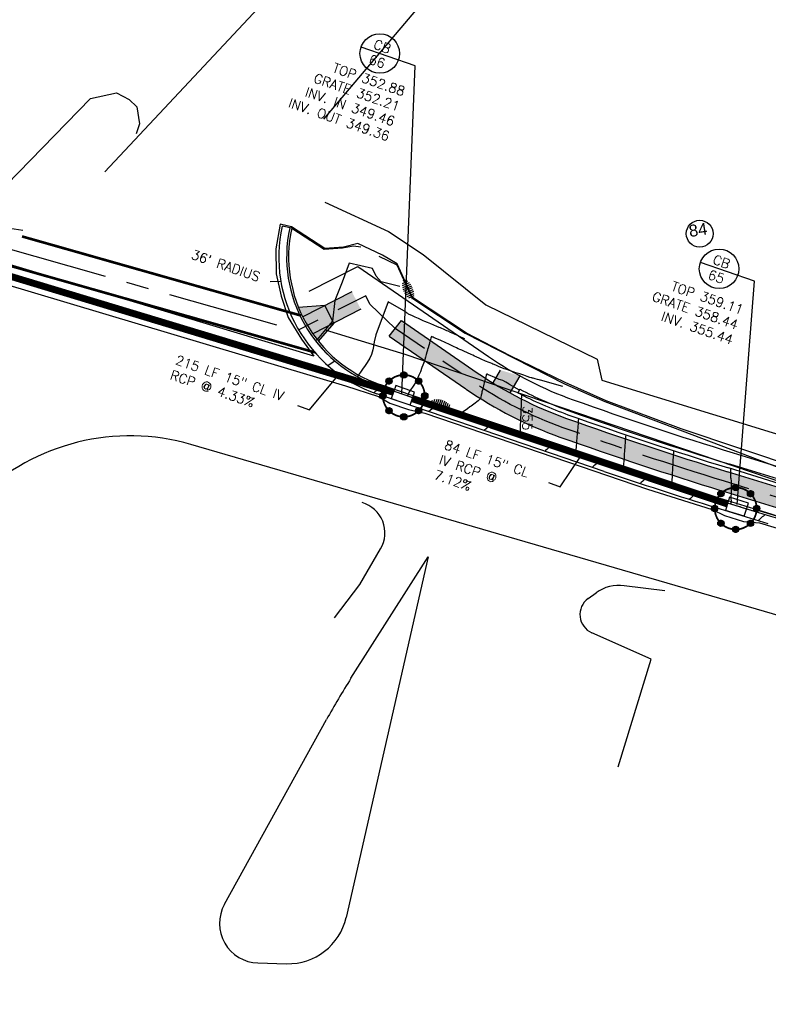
# Model space of a CAD drawing. Header units: feet. Extents: x 2087242 to 2092707, y 861919 to 865997.
# Tile 26 of 39: x 2091634 to 2091824, y 863438 to 863687. Entities that reach past the tile are written whole.
import ezdxf
from ezdxf.enums import TextEntityAlignment as Align

# ---------------------------------------------------------------- set-up
doc = ezdxf.new("R2010")
doc.units = ezdxf.units.FT
doc.header["$LTSCALE"] = 30
doc.header["$MEASUREMENT"] = 0
doc.linetypes.add('CENTER', pattern=[2, 1.25, -0.25, 0.25, -0.25])
doc.linetypes.add('HIDDEN', pattern=[0.375, 0.25, -0.125])
doc.layers.get('0').update_dxf_attribs({"color": 2})
for name, color, linetype in [('C-ANNO-LEGN', 2, 'Continuous'), ('C-ANNO-TEXT-STRM', 3, 'Continuous'), ('C-EROS-IP', 52, 'Continuous'), ('C-EROS-SF', 2, 'SILT_FENCE'), ('C-GRADE-ESMT', 171, 'TCE'), ('C-STRM-ESMT', 2, 'PDE'), ('C-STRM-PIPE', 1, 'HIDDEN'), ('C-STRM-STRC', 4, 'Continuous'), ('C-STRM-TEXT', 3, 'Continuous'), ('C-TOPO-MAJR-ORIG', 2, 'Continuous'), ('C-TOPO-MINR-ORIG', 1, 'Continuous'), ('C-TOPO-TXT', 2, 'Continuous'), ('GIS-DRIVEWAY', 252, 'Continuous'), ('GIS-PAINT', 252, 'Continuous'), ('LOD', 80, 'LOD'), ('P-BOC', 2, 'Continuous'), ('P-CL', 62, 'CENTER'), ('P-EOP', 2, 'Continuous'), ('P-FOC', 62, 'Continuous'), ('P-PSE', 7, 'PSE'), ('P-SW', 3, 'Continuous'), ('P-SW-H', 254, 'Continuous'), ('P-WALL', 2, 'Continuous'), ('ZLEGEND', 2, 'Continuous')]:
    doc.layers.add(name, color=color, linetype=linetype)
doc.styles.add('ARIAL', font='arial.ttf', dxfattribs={"height": 0.08})
doc.styles.add('L100', font='simplex', dxfattribs={"height": 2})
doc.styles.add('L80', font='simplex.shx', dxfattribs={"height": 2.4})
doc.styles.add('LINE', font='simplex.shx', dxfattribs={"height": 0.9})
doc.styles.get("Standard").update_dxf_attribs({"font": 'simplex.shx'})
doc.linetypes.add('LOD', pattern='A,1,-0.4,["LOD",Standard,S=0.12,R=0,X=-0.375,Y=-0.06],0', length=1.4)
doc.linetypes.add('PDE', pattern='A,0.5,-0.2,["PDE",LINE,S=0.1,R=0,X=-0.1,Y=-0.05],-0.25', length=0.95)
doc.linetypes.add('PSE', pattern='A,0.5,-0.2,["PSE",LINE,S=0.1,R=0,X=-0.1,Y=-0.05],-0.25', length=0.95)
doc.linetypes.add('SILT_FENCE', pattern='A,0.5,-0.2,["SF",LINE,S=0.1,R=0,X=-0.1,Y=-0.05],-0.2', length=0.9)
doc.linetypes.add('TCE', pattern='A,0.5,-0.2,["TCE",LINE,S=0.1,R=0,X=-0.1,Y=-0.05],-0.25', length=0.95)

# ---------------------------------------------------------------- blocks, each defined once
blk = doc.blocks.new('pbox')
for p, q in [((2.5, 2.5), (-2.5, 2.5)), ((-2.5, 2.5), (-2.5, -1)), ((2.5, -1), (2.5, 2.5)), ((2.5, -1), (-2.5, -1))]:
    blk.add_line(p, q)
blk = doc.blocks.new('Stormip')
for points, const_width in [([(-5.29983999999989, 5.684341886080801e-14, 1), (5.299840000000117, 5.684341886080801e-14, 1)], 0.4480000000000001), ([(-0.4478207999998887, 5.297086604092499, 1), (0.447820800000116, 5.297086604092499, 1)], 0.8956416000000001), ([(-4.193426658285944, 3.74560585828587, 1), (-3.297785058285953, 3.74560585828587, 1)], 0.8956416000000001), ([(3.297785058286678, 3.745605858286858, 1), (4.193426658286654, 3.745605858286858, 1)], 0.8956416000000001), ([(-5.744907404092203, -7.105427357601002e-14, 1), (-4.849265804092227, -7.105427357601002e-14, 1)], 0.8956416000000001), ([(4.849265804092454, -7.105427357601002e-14, 1), (5.74490740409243, -7.105427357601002e-14, 1)], 0.8956416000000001), ([(-4.19342665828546, -3.745605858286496, 1), (-3.29778505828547, -3.745605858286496, 1)], 0.8956416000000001), ([(-0.4478207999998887, -5.297086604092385, 1), (0.447820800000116, -5.297086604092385, 1)], 0.8956416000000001), ([(3.297785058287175, -3.745605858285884, 1), (4.193426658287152, -3.745605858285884, 1)], 0.8956416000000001)]:
    blk.add_lwpolyline(points, format="xyb", close=True, dxfattribs=dict(const_width=const_width))
for centre in [(1.13686837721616e-13, 5.297086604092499), (-3.745605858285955, 3.74560585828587), (3.74560585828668, 3.745605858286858), (-5.297086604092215, -7.105427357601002e-14), (5.297086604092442, -7.105427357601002e-14), (-3.745605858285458, -3.745605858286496), (1.13686837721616e-13, -5.297086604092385), (3.745605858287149, -3.745605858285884)]:
    blk.add_circle(centre, 0.7947780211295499)

msp = doc.modelspace()

# ---------------------------------------------------------------- hatches: boundary and pattern name
at = {"layer": 'P-SW-H'}
h = msp.add_hatch(color=256, dxfattribs=at)
h.dxf.hatch_style = 1
h.paths.add_polyline_path([(2091720.59320708, 863613.7987447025), (2091718.32864708, 863618.2565208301), (2091705.885438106, 863611.9353435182, 0.03677537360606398), (2091708.435896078, 863607.6228041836)])
h = msp.add_hatch(color=256, dxfattribs=at)
h.dxf.hatch_style = 1
h.paths.add_polyline_path([(2091711.520667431, 863614.7980523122), (2091704.844404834, 863614.2453517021, 0.01857900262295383), (2091705.885438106, 863611.9353435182)])
h.paths.add_polyline_path([(2091713.785227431, 863610.3402761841), (2091708.435896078, 863607.6228041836, 0.0170159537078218), (2091709.824833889, 863605.7636190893)])
at = {"layer": 'P-SW-H', "linetype": 'ByBlock'}
h = msp.add_hatch(color=256, dxfattribs=at)
h.dxf.hatch_style = 1
edge = h.paths.add_edge_path()
edge.add_arc((2092118.631768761, 864517.7189118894), 992.9999999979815, 252.88687076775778, 254.5396053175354, ccw=False)
edge.add_line((2091826.432248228, 863568.6833803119), (2091813.278986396, 863572.7331515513))
edge.add_arc((2092104.742858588, 864519.3793691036), 990.499999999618, 250.40858354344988, 252.8868707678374, ccw=False)
edge.add_arc((2091805.31063984, 863678.0771960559), 97.50000000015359, 235.4695409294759, 250.4085835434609, ccw=False)
edge.add_line((2091750.043323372, 863597.7542620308), (2091730.891798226, 863610.9317363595))
edge.add_line((2091730.891798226, 863610.9317363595), (2091727.736564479, 863607.0334885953))
edge.add_line((2091727.736564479, 863607.0334885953), (2091747.209102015, 863593.6351372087))
edge.add_arc((2091805.31063984, 863678.0771960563), 102.5000000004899, 235.4695409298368, 250.4085835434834)
edge.add_arc((2092104.742858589, 864519.3793691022), 995.4999999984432, 250.4085835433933, 252.8868707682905)
edge.add_line((2091811.807689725, 863567.9545234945), (2091824.960951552, 863563.9047522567))
edge.add_arc((2092118.631768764, 864517.7189118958), 998.0000000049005, 252.8868707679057, 254.5396053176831)
edge.add_line((2091852.592703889, 863555.8315921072), (2091876.555792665, 863549.2038742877))
edge.add_line((2091876.555792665, 863549.2038742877), (2091877.950408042, 863546.743064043))
edge.add_line((2091877.950408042, 863546.743064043), (2091892.519553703, 863542.713525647))
edge.add_line((2091892.519553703, 863542.713525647), (2091894.980198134, 863544.108047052))
edge.add_line((2091894.980198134, 863544.108047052), (2091925.291460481, 863535.7245496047))
edge.add_line((2091925.291460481, 863535.7245496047), (2091934.35653445, 863533.1743653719))
edge.add_line((2091934.35653445, 863533.1743653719), (2091935.710560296, 863537.9874860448))
edge.add_line((2091935.710560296, 863537.9874860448), (2091926.624321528, 863540.5436243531))
edge.add_line((2091926.624321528, 863540.5436243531), (2091897.042826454, 863548.7252825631))
edge.add_line((2091897.042826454, 863548.7252825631), (2091892.121537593, 863545.936239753))
edge.add_line((2091892.121537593, 863545.936239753), (2091879.947743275, 863549.3032712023))
edge.add_line((2091879.947743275, 863549.3032712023), (2091877.158512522, 863554.2248916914))
edge.add_line((2091877.158512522, 863554.2248916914), (2091853.925564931, 863560.6506668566))
edge = h.paths.add_edge_path()
edge.add_line((2092024.309087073, 863512.2161879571), (2091958.800154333, 863531.4397968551))
edge.add_line((2091958.800154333, 863531.4397968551), (2091957.444075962, 863526.6273435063))
edge.add_line((2091957.444075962, 863526.6273435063), (2092022.901173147, 863507.4185032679))
edge.add_line((2092022.901173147, 863507.4185032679), (2092052.743751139, 863498.660991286))
edge.add_line((2092052.743751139, 863498.660991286), (2092141.834707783, 863472.5166306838))
edge.add_line((2092141.834707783, 863472.5166306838), (2092164.863594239, 863465.7586438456))
edge.add_line((2092164.863594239, 863465.7586438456), (2092274.514992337, 863433.580678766))
edge.add_line((2092274.514992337, 863433.580678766), (2092289.866170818, 863429.0757687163))
edge.add_line((2092289.866170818, 863429.0757687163), (2092336.777877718, 863415.3092021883))
edge.add_arc((2092055.899049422, 862458.1711067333), 997.4999999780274, 70.77044938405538, 73.64530698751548, ccw=False)
edge.add_line((2092384.429335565, 863400.0172199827), (2092491.535940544, 863362.6568029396))
edge.add_line((2092491.535940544, 863362.6568029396), (2092498.283575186, 863359.8504425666))
edge.add_line((2092498.283575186, 863359.8504425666), (2092519.475017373, 863351.036861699))
edge.add_line((2092519.475017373, 863351.036861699), (2092532.284865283, 863345.709209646))
edge.add_line((2092532.284865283, 863345.709209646), (2092580.359350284, 863325.174984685))
edge.add_line((2092580.359350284, 863325.174984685), (2092607.085689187, 863313.7592689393))
edge.add_line((2092607.085689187, 863313.7592689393), (2092622.078252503, 863307.3554422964))
edge.add_line((2092622.078252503, 863307.3554422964), (2092624.661728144, 863304.9311775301))
edge.add_arc((2092625.78578121, 863319.889001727), 15.00000000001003, 265.7024049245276, 317.1251580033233)
edge.add_line((2092636.778407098, 863309.6830144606), (2092624.042261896, 863311.9535579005))
edge.add_line((2092624.042261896, 863311.9535579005), (2092609.049698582, 863318.3573845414))
edge.add_line((2092609.049698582, 863318.3573845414), (2092582.772165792, 863329.5814001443))
edge.add_line((2092582.772165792, 863329.5814001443), (2092534.226950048, 863350.3166899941))
edge.add_line((2092534.226950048, 863350.3166899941), (2092521.395089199, 863355.6534972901))
edge.add_line((2092521.395089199, 863355.6534972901), (2092499.898637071, 863364.5939326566))
edge.add_line((2092499.898637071, 863364.5939326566), (2092493.320888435, 863367.3296369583))
edge.add_line((2092493.320888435, 863367.3296369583), (2092386.076103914, 863404.7382531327))
edge.add_arc((2092055.899049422, 862458.1711067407), 1002.499999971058, 70.77044938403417, 73.6453069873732)
edge.add_line((2092338.185791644, 863420.1068868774), (2092291.274084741, 863433.8734534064))
edge.add_line((2092291.274084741, 863433.8734534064), (2092275.922906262, 863438.3783634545))
edge.add_line((2092275.922906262, 863438.3783634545), (2092166.271508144, 863470.5563285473))
edge.add_line((2092166.271508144, 863470.5563285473), (2092143.242621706, 863477.3143153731))
edge.add_line((2092143.242621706, 863477.3143153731), (2092054.151665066, 863503.4586759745))
edge.add_line((2092054.151665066, 863503.4586759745), (2092024.309087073, 863512.2161879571))
h = msp.add_hatch(color=256, dxfattribs=at)
h.dxf.hatch_style = 1
h.paths.add_polyline_path([(2091760.770803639, 863596.9849774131), (2091755.825991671, 863598.4343324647), (2091753.939035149, 863595.2085757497, 0.01282262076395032), (2091758.254860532, 863592.6839666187)])

# ---------------------------------------------------------------- linework, layer by layer
at = {"layer": 'C-ANNO-LEGN'}
msp.add_circle((2091806.283184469, 863632.9189091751), 3.386387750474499, dxfattribs=at)
at = {"layer": 'C-ANNO-TEXT-STRM'}
for p, q in [((2091734.341099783, 863675.3551320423), (2091720.656595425, 863680.097991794)), ((2091730.960386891, 863592.4274434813), (2091734.341099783, 863675.3551320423)), ((2091820.146468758, 863620.927705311), (2091806.461964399, 863625.6705650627)), ((2091815.75643611, 863564.4701195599), (2091820.146468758, 863620.927705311))]:
    msp.add_line(p, q, dxfattribs=at)
for centre in [(2091725.380894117, 863678.4606152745), (2091811.186263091, 863624.0331885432)]:
    msp.add_circle(centre, 4.999999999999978, dxfattribs=at)
at = {"layer": 'C-EROS-SF'}
msp.add_line((2091737.141950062, 863590.8440070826), (2091810.868567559, 863566.2205198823), dxfattribs=at)
at = {"layer": 'C-EROS-SF', "ltscale": 0.5, "flags": 128}
msp.add_lwpolyline([(2091703.102359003, 863634.3028238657), (2091711.34132263, 863629.0257216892), (2091715.985139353, 863629.3255247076), (2091718.746246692, 863629.8740191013), (2091720.603681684, 863629.5683322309)], dxfattribs=at)
at = {"layer": 'C-EROS-SF', "ltscale": 0.75, "flags": 128}
msp.add_lwpolyline([(2091725.138911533, 863627.2133821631), (2091729.667474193, 863625.00708919), (2091733.456949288, 863616.6815694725), (2091746.970064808, 863607.7725283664), (2091772.080952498, 863594.969860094), (2091782.274251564, 863590.4594170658), (2091831.190291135, 863571.9523799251), (2091919.544012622, 863545.549643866), (2091924.612903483, 863544.0468520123), (2091936.444399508, 863540.6737681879)], dxfattribs=at)
at = {"layer": 'C-EROS-SF', "flags": 128}
msp.add_lwpolyline([(2091820.680380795, 863563.1300507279), (2091836.566473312, 863558.3237018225), (2091853.653943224, 863553.4629871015), (2091880.091305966, 863546.1509338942), (2091930.97841287, 863532.078409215, 0.3532764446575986), (2091933.860959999, 863533.314041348)], format="xyb", dxfattribs=at)
at = {"layer": 'C-GRADE-ESMT', "ltscale": 0.75, "flags": 128}
msp.add_lwpolyline([(2091711.484909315, 863640.9072659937), (2091727.557422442, 863633.4404742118), (2091736.321537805, 863627.6932293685), (2091752.174536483, 863614.8940609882), (2091780.322557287, 863601.2378921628), (2091781.56176667, 863595.9016792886), (2091852.580389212, 863574.0601053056), (2091922.626076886, 863554.098835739), (2091925.250593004, 863563.5147348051), (2091967.567732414, 863551.7195770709), (2091965.016336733, 863542.8456481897)], dxfattribs=at)
at = {"layer": 'C-STRM-ESMT', "ltscale": 0.75, "flags": 128}
msp.add_lwpolyline([(2091711.556406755, 863608.5972297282), (2091731.684762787, 863602.4447727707), (2091828.248120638, 863569.7039960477), (2091827.142323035, 863566.4426339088)], dxfattribs=at)
at = {"layer": 'C-STRM-PIPE', "color": 1, "linetype": 'Continuous'}
for p, q in [((2091729.10320555, 863593.5614722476), (2091523.87845308, 863655.5472915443)), ((2091728.623802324, 863592.1393431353), (2091523.174168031, 863654.1930854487)), ((2091813.523733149, 863565.3337379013), (2091733.838153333, 863591.9474212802)), ((2091813.082220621, 863563.8997482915), (2091733.354272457, 863590.5275820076))]:
    msp.add_line(p, q, dxfattribs=at)
at = {"layer": 'C-STRM-PIPE', "const_width": 1.499999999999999, "flags": 128}
for points in [[(2091728.863503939, 863592.8504076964), (2091523.526310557, 863654.8701884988)], [(2091813.302976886, 863564.6167430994), (2091733.596212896, 863591.2375016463)]]:
    msp.add_lwpolyline(points, dxfattribs=at)
at = {"layer": 'C-STRM-TEXT', "flags": 128}
for points in [[(2091697.679635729, 863620.8678370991), (2091700.35433154, 863620.9303850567)], [(2091704.602551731, 863589.5241348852), (2091707.582093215, 863588.414156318), (2091714.669476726, 863596.9379885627)], [(2091768.035131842, 863570.0489481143), (2091771.014673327, 863568.9389695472), (2091776.197517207, 863576.6463220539)]]:
    msp.add_lwpolyline(points, dxfattribs=at)
at = {"layer": 'C-TOPO-MAJR-ORIG', "color": 2, "linetype": 'Continuous', "lineweight": -3, "elevation": 355}
msp.add_lwpolyline([(2091761.227445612, 863592.2347707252), (2091761.156408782, 863590.5112238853), (2091761.150208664, 863590.3607921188), (2091761.136296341, 863590.0232412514), (2091761.110737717, 863589.4031193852), (2091761.070954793, 863588.4378772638), (2091761.026912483, 863587.3692908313), (2091760.983374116, 863586.3129314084), (2091760.945103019, 863585.3843703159), (2091760.91686252, 863584.6991788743), (2091760.903415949, 863584.3729284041), (2091760.889846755, 863584.0074210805), (2091760.870572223, 863583.4792989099), (2091760.850970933, 863582.9916243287), (2091760.836421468, 863582.7474597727), (2091760.763583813, 863582.5213829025), (2091760.700197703, 863582.3477418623), (2091760.675130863, 863582.274188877), (2091760.804899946, 863582.2283867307), (2091761.064754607, 863582.138566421), (2091761.263521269, 863582.0699505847), (2091761.463353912, 863582.0005314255), (2091761.748622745, 863581.901456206), (2091761.961478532, 863581.8276801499), (2091762.240452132, 863581.7318390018), (2091762.636578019, 863581.5959594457), (2091762.860762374, 863581.5190831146), (2091762.996977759, 863581.4723396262), (2091763.133193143, 863581.4255961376), (2091763.320832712, 863581.3612059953), (2091763.699845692, 863581.2311444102), (2091764.088533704, 863581.097762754), (2091764.305198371, 863581.0234123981), (2091764.462397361, 863580.9695202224), (2091764.674225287, 863580.8968816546), (2091764.831376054, 863580.8428499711), (2091765.070091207, 863580.7598250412), (2091765.569597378, 863580.585920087), (2091766.173013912, 863580.3757909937), (2091766.723460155, 863580.1840936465), (2091767.064055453, 863580.0654839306), (2091767.459152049, 863579.9397013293), (2091768.031832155, 863579.7599421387), (2091768.55084227, 863579.5831620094), (2091768.784928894, 863579.4663165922), (2091768.697323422, 863579.3376323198), (2091768.475969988, 863579.133605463), (2091768.226684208, 863578.9235964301), (2091768.055281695, 863578.7769656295), (2091767.874030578, 863578.6057244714), (2091767.595759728, 863578.3428216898), (2091767.327125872, 863578.0890236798), (2091767.174785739, 863577.9450968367)], dxfattribs=at)
at = {"layer": 'C-TOPO-MINR-ORIG', "flags": 128}
for points, elevation in [([(2091730.424363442, 863619.6020153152), (2091725.72493265, 863620.7636217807), (2091724.494047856, 863622.2175936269), (2091723.5813386, 863624.0894664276), (2091717.673576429, 863625.433314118), (2091715.850582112, 863620.642556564), (2091714.026634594, 863616.038067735), (2091713.419003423, 863610.8442864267), (2091712.5008689, 863609.6915035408), (2091709.588825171, 863606.1322394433), (2091709.161976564, 863605.795628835), (2091709.442188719, 863605.4415561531), (2091710.550231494, 863604.1282457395), (2091711.679576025, 863602.9150199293), (2091712.831551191, 863601.7890922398), (2091714.022813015, 863600.7180087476), (2091712.331190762, 863599.5653040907)], 351), ([(2091732.046824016, 863613.0440761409), (2091727.508876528, 863615.6533289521), (2091724.387908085, 863607.3860914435), (2091723.99235905, 863605.5847145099)], 352), ([(2091758.075675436, 863594.8471240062), (2091760.665239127, 863593.4177032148)], 354), ([(2091814.194676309, 863571.1532333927), (2091814.149046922, 863573.5115931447)], 359)]:
    msp.add_lwpolyline(points, dxfattribs=dict(at, elevation=elevation))
at = {"layer": 'C-TOPO-MINR-ORIG', "color": 1, "linetype": 'Continuous', "lineweight": -3}
for points, elevation in [([(2091732.046824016, 863613.0440761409), (2091732.058290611, 863613.0365065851), (2091732.101440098, 863613.0080218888), (2091732.200487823, 863612.9426365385), (2091732.351213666, 863612.8431364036), (2091732.472310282, 863612.763195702), (2091732.601485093, 863612.6760298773), (2091732.732183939, 863612.5916427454), (2091732.966980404, 863612.4845321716), (2091733.532357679, 863612.230167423), (2091734.287583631, 863611.8918202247), (2091735.09192613, 863611.532762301), (2091735.804653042, 863611.2162653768), (2091736.285032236, 863611.0056011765), (2091736.710012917, 863610.8263716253), (2091737.37213904, 863610.5509988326), (2091738.168087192, 863610.2215521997), (2091738.994533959, 863609.8801011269), (2091739.748155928, 863609.5687150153), (2091740.325629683, 863609.3294632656), (2091740.623631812, 863609.2044152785), (2091740.957483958, 863609.054657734), (2091741.431763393, 863608.8380564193), (2091741.905636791, 863608.6205227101), (2091742.238270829, 863608.4679679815), (2091742.559064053, 863608.3216521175), (2091743.193828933, 863608.0321317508), (2091744.019834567, 863607.6553852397), (2091744.914350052, 863607.2473909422), (2091745.754644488, 863606.8641272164), (2091746.41798697, 863606.5615724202), (2091746.781646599, 863606.3957049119)], 352), ([(2091723.99235905, 863605.5847145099), (2091723.765739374, 863604.384603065), (2091723.618417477, 863603.5920648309), (2091723.315175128, 863602.3837393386), (2091722.908941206, 863601.4416272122), (2091722.234050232, 863600.3978955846), (2091721.662341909, 863599.60700016), (2091721.033118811, 863598.6641057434), (2091720.508989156, 863597.930708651), (2091719.994134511, 863597.2134789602), (2091719.737557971, 863596.7839705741), (2091720.785705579, 863596.2296486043), (2091721.695839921, 863595.7847189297), (2091722.630121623, 863595.3616081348), (2091723.566021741, 863594.9705788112), (2091724.28986903, 863594.6788846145), (2091725.530795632, 863594.2449833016), (2091723.91516314, 863592.7024283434)], 352), ([(2091771.66181982, 863594.324950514), (2091766.046952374, 863595.8554212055), (2091765.944035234, 863595.8834669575), (2091765.702930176, 863595.949164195), (2091765.275329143, 863596.0656819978), (2091764.689766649, 863596.225270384), (2091764.202378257, 863596.3581676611), (2091763.979137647, 863596.4191796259), (2091763.811073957, 863596.4665755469), (2091763.643347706, 863596.5150964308), (2091763.367270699, 863596.6050695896), (2091762.692537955, 863596.8257867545), (2091761.773170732, 863597.1268113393), (2091760.763190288, 863597.4577067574), (2091759.816617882, 863597.7680364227), (2091759.087474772, 863598.0073637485), (2091758.729782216, 863598.1252521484), (2091758.403031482, 863598.2348121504), (2091757.937749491, 863598.3917889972), (2091757.473100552, 863598.5505008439), (2091757.148248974, 863598.665265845), (2091756.839658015, 863598.7864684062), (2091756.275558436, 863599.0126130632), (2091755.581330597, 863599.2926338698), (2091754.882354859, 863599.575464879), (2091754.304011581, 863599.8100401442), (2091753.971681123, 863599.9452937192), (2091753.67910627, 863600.0654505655), (2091753.25990458, 863600.2383210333), (2091752.798750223, 863600.4293597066), (2091752.380317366, 863600.6040211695), (2091752.089280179, 863600.7277600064), (2091751.785317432, 863600.8638041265), (2091751.335871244, 863601.0684750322), (2091750.837260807, 863601.2968676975), (2091750.38580531, 863601.5040770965), (2091750.077823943, 863601.6451982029), (2091749.780604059, 863601.7807621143), (2091749.354501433, 863601.9751102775), (2091748.885437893, 863602.1890531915), (2091748.459335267, 863602.3834013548), (2091748.162115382, 863602.5189652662), (2091747.863886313, 863602.6549894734), (2091747.369781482, 863602.8803538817), (2091746.770329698, 863603.1537677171), (2091746.156059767, 863603.4339402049), (2091745.617500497, 863603.6795805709), (2091745.245180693, 863603.8493980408), (2091744.825196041, 863604.0409640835), (2091744.04018793, 863604.3990315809), (2091743.019771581, 863604.8644750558), (2091741.893562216, 863605.3781690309), (2091740.791175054, 863605.8809880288), (2091739.842225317, 863606.3138065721), (2091739.176328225, 863606.6174991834), (2091738.923098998, 863606.7329403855), (2091738.857591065, 863606.7601537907), (2091738.792069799, 863606.7873376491), (2091738.636225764, 863606.8700627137), (2091738.458543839, 863606.9362283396), (2091738.400216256, 863606.7897157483), (2091738.307565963, 863606.477041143), (2091738.216396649, 863606.1483743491), (2091738.162512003, 863605.953885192), (2091738.110037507, 863605.7804864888), (2091738.039395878, 863605.5468025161), (2091737.98752891, 863605.3732265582), (2091737.918483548, 863605.1299211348), (2091737.779817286, 863604.6387547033), (2091737.619936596, 863604.0717484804), (2091737.48724795, 863603.6009236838), (2091737.430157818, 863603.3983015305), (2091737.404281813, 863603.3066154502), (2091737.378405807, 863603.2149293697), (2091737.307561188, 863602.9639066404), (2091737.143041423, 863602.3809661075), (2091736.947401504, 863601.687757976), (2091736.78319642, 863601.1059324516), (2091736.712981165, 863600.8571397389), (2091736.690561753, 863600.7777013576), (2091736.668142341, 863600.6982629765), (2091736.595882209, 863600.4989657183), (2091736.47246909, 863600.1184188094), (2091736.304915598, 863599.7064292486), (2091736.053455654, 863599.1120451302), (2091735.644546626, 863598.018481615), (2091735.260477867, 863597.1136065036), (2091734.807620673, 863596.1127443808), (2091734.382278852, 863595.31754636), (2091733.956937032, 863594.5908769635), (2091733.63917268, 863594.080119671), (2091733.180965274, 863593.4141559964), (2091732.833965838, 863592.9425132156), (2091732.53436182, 863592.3917382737), (2091732.368401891, 863591.925379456), (2091739.672078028, 863589.4309676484), (2091737.826477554, 863587.9351516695)], 353), ([(2091758.075675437, 863594.8471240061), (2091757.258126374, 863595.3804351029), (2091756.522644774, 863595.7808596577), (2091755.87012065, 863596.004315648), (2091755.592541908, 863596.1001585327), (2091755.428570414, 863596.164740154), (2091755.208437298, 863596.2539859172), (2091755.045267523, 863596.3206878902), (2091754.739435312, 863596.4531379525), (2091754.09190175, 863596.7333928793), (2091753.333047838, 863597.0572591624), (2091752.800630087, 863597.2777343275), (2091752.522279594, 863597.3855545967), (2091752.421959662, 863597.4175334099), (2091752.402902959, 863597.4190517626), (2091752.389717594, 863597.4071856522), (2091752.362359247, 863597.3539647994), (2091752.321104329, 863597.2228467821), (2091752.271996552, 863597.0151050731), (2091752.233601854, 863596.8371335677), (2091752.203013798, 863596.7076780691), (2091752.163367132, 863596.5328190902), (2091752.132858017, 863596.4033407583), (2091752.07767553, 863596.2117024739), (2091751.971479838, 863595.8483953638), (2091751.858579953, 863595.4586461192), (2091751.783284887, 863595.1876814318), (2091751.71852245, 863594.9091055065), (2091751.627260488, 863594.496329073), (2091751.538868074, 863594.0942886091), (2091751.48271428, 863593.8479205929), (2091751.408718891, 863593.5798525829), (2091751.305979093, 863593.2193805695), (2091751.232385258, 863592.9512240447), (2091751.163166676, 863592.6412609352), (2091751.047249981, 863592.1048262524), (2091750.93286461, 863591.571144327), (2091750.86824, 863591.2694394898), (2091750.641380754, 863590.9993825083), (2091750.279094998, 863590.6777047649), (2091749.926936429, 863590.3861451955), (2091749.504460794, 863590.064467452), (2091749.132238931, 863589.7829994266), (2091748.790016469, 863589.541741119), (2091748.498238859, 863589.3205876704), (2091748.183913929, 863589.109838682), (2091747.551633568, 863588.6410903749), (2091746.175875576, 863587.7427137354), (2091745.942318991, 863587.1141036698), (2091753.53696086, 863584.705818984), (2091751.771039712, 863583.1947857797)], 354), ([(2091775.615211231, 863586.2206249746), (2091775.567667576, 863585.632753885), (2091775.562111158, 863585.5640495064), (2091775.550318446, 863585.4182341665), (2091775.537649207, 863585.2615806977), (2091775.510659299, 863584.9274118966), (2091775.442964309, 863584.089298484), (2091775.34819748, 863582.9161926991), (2091775.239992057, 863581.5770467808), (2091775.131981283, 863580.2408129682), (2091775.037798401, 863579.0764435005), (2091774.971076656, 863578.2528906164), (2091774.94544929, 863577.9391065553), (2091774.927178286, 863577.884484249), (2091774.908264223, 863577.8299953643), (2091774.837387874, 863577.6617390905), (2091774.784158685, 863577.4658356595), (2091774.965345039, 863577.3901902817), (2091775.412351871, 863577.2310361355), (2091776.012215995, 863577.0246897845), (2091776.651974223, 863576.8074677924), (2091777.218663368, 863576.6156867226), (2091777.599320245, 863576.4856631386), (2091778.004462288, 863576.3546430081), (2091778.632618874, 863576.1580233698), (2091779.352844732, 863575.929347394), (2091780.034194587, 863575.7021582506), (2091780.463288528, 863575.5440184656), (2091780.673452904, 863575.4504575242), (2091780.744679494, 863575.4040344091), (2091780.756485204, 863575.3864131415), (2091780.752328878, 863575.3570562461), (2091780.69443585, 863575.2667160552), (2091780.511006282, 863575.0716497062), (2091780.162742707, 863574.7550177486), (2091779.724932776, 863574.3854139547), (2091779.497173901, 863574.1966498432), (2091779.385448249, 863574.0910944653), (2091779.237298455, 863573.9511265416), (2091779.146342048, 863573.865193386)], 356), ([(2091787.576434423, 863582.087680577), (2091787.536262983, 863581.5446253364), (2091787.528282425, 863581.4364622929), (2091787.510296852, 863581.1923892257), (2091787.477705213, 863580.7500808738), (2091787.42873383, 863580.0862184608), (2091787.377884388, 863579.3986842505), (2091787.332944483, 863578.7942310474), (2091787.301701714, 863578.3796116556), (2091787.268406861, 863577.9519877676), (2091787.21253929, 863577.2406972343), (2091787.144071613, 863576.3725220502), (2091787.072976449, 863575.4742442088), (2091787.00922641, 863574.6726457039), (2091786.962794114, 863574.0945085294), (2091786.943652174, 863573.8666146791), (2091786.909682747, 863573.7634286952), (2091786.873475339, 863573.6606965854), (2091786.820867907, 863573.5278794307), (2091786.784354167, 863573.3926729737), (2091786.975104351, 863573.3175708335), (2091787.400465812, 863573.172315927), (2091787.870266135, 863573.0159937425), (2091788.194332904, 863572.9076897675), (2091788.541096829, 863572.7883727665), (2091789.068447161, 863572.6069121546), (2091789.570399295, 863572.4342443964), (2091789.840968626, 863572.3413059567), (2091790.034439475, 863572.2756428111), (2091790.295227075, 863572.1873809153), (2091790.488759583, 863572.1218984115), (2091790.672475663, 863572.0596202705), (2091790.978206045, 863571.955980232), (2091791.296681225, 863571.8480946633), (2091791.518631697, 863571.7730799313), (2091791.800771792, 863571.694899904), (2091792.245118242, 863571.5735447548), (2091792.660355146, 863571.4401703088), (2091792.855166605, 863571.3259323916), (2091792.711445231, 863571.1316146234), (2091792.344214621, 863570.77692684), (2091791.899359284, 863570.3779848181), (2091791.522763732, 863570.0509043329), (2091791.360312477, 863569.9118011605), (2091791.296458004, 863569.8509757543), (2091791.236830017, 863569.794148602)], 357), ([(2091799.669690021, 863578.0820665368), (2091799.636925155, 863577.5214477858), (2091799.628635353, 863577.3798687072), (2091799.609920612, 863577.060564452), (2091799.57571596, 863576.4771066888), (2091799.523386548, 863575.584081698), (2091799.467283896, 863574.6255381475), (2091799.414762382, 863573.7261618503), (2091799.373176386, 863573.0106386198), (2091799.349880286, 863572.6036542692), (2091799.324791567, 863572.1287593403), (2091799.288448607, 863571.4227220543), (2091799.250097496, 863570.6766711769), (2091799.21898432, 863570.081735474), (2091799.204355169, 863569.8290437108), (2091799.168896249, 863569.7149804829), (2091799.13055254, 863569.6014446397), (2091799.082980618, 863569.474962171), (2091799.051202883, 863569.3530781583), (2091799.230009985, 863569.286880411), (2091799.657794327, 863569.1451465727), (2091800.192667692, 863568.9718871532), (2091800.692741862, 863568.8111126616), (2091801.01612862, 863568.7068336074), (2091801.299317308, 863568.6146149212), (2091801.710916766, 863568.4809086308), (2091802.157218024, 863568.336055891), (2091802.544512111, 863568.2103978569), (2091802.779090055, 863568.1342756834), (2091803.038422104, 863568.0500100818), (2091803.41121795, 863567.9288666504), (2091803.765865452, 863567.8136734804), (2091803.970752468, 863567.7472586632), (2091804.164036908, 863567.6853608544), (2091804.424569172, 863567.6021733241), (2091804.617911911, 863567.5404564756), (2091804.850375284, 863567.4742054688), (2091805.163393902, 863567.3822128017), (2091805.325217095, 863567.314434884), (2091805.258941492, 863567.2300451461), (2091805.115607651, 863567.1039135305), (2091805.005380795, 863567.0095412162), (2091804.792657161, 863566.8088554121), (2091804.371451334, 863566.4117472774), (2091803.939069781, 863566.004158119), (2091803.69281897, 863565.7720292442)], 358), ([(2091814.194676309, 863571.1532333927), (2091814.201136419, 863570.2594555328), (2091814.210066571, 863569.3285310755), (2091814.210066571, 863568.3795304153), (2091814.210066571, 863567.2045772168), (2091814.196386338, 863566.4691468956), (2091814.196386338, 863565.8872739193), (2091814.203036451, 863565.3853881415), (2091814.2018126, 863565.1247437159), (2091814.062238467, 863564.6445546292), (2091815.997532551, 863564.0325060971), (2091816.257137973, 863563.9600130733), (2091816.40368429, 863563.9227279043), (2091816.489073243, 863563.896146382), (2091816.574456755, 863563.869547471), (2091816.781640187, 863563.8043902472), (2091817.270488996, 863563.6506300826), (2091817.871260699, 863563.4616610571), (2091818.414212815, 863563.2908772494), (2091818.729602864, 863563.1916727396), (2091819.018590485, 863563.1007752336), (2091819.432367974, 863562.9706266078), (2091819.835012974, 863562.8439795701), (2091820.090603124, 863562.7635868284), (2091820.302306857, 863562.6969980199), (2091820.603948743, 863562.6021202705), (2091820.905590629, 863562.507242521), (2091821.117294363, 863562.4406537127), (2091821.446593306, 863562.3502734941), (2091821.99498935, 863562.1997767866), (2091822.513497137, 863562.0410854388), (2091822.753131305, 863561.9261212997), (2091822.650611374, 863561.7787344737), (2091822.391987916, 863561.5430089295), (2091822.102272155, 863561.3012173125), (2091821.906475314, 863561.1356322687), (2091821.730528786, 863560.9713579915), (2091821.47740514, 863560.735026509), (2091821.237677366, 863560.5112022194), (2091821.101918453, 863560.3844495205)], 359)]:
    msp.add_lwpolyline(points, dxfattribs=dict(at, elevation=elevation))
at = {"layer": 'GIS-DRIVEWAY'}
for p, q in [((2091737.598406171, 863551.2249799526), (2091716.856479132, 863460.0284404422)), ((2091718.104164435, 863520.5196904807), (2091737.598406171, 863551.2249799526)), ((2091720.366267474, 863544.2545268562), (2091725.599057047, 863553.2183225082)), ((2091713.965491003, 863535.8070547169), (2091720.366267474, 863544.2545268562)), ((2091797.509830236, 863542.6128819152), (2091787.220906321, 863543.9333946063)), ((2091778.067118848, 863540.6571015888), (2091780.089598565, 863542.1190773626)), ((2091794.024989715, 863525.3752306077), (2091778.97381106, 863532.0322335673)), ((2091785.629079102, 863498.1723182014), (2091794.024989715, 863525.3752306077)), ((2091686.102708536, 863463.3904305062), (2091711.913453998, 863510.0817973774)), ((2091694.584552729, 863448.5561198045), (2091701.825072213, 863448.3605789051))]:
    msp.add_line(p, q, dxfattribs=at)
at = {"layer": 'GIS-DRIVEWAY', "flags": 128}
msp.add_lwpolyline([(2091635.121270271, 863633.720974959), (2091629.605304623, 863634.5912539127), (2091626.99244801, 863638.9427282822), (2091627.863400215, 863642.133777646), (2091652.249866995, 863667.0819600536), (2091658.76349007, 863668.5556154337), (2091662.016890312, 863666.8808876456), (2091663.9886185, 863665.0091471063), (2091664.580234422, 863660.6745481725), (2091663.794348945, 863658.1953951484)], dxfattribs=at)
at = {"layer": 'GIS-DRIVEWAY'}
for centre, radius, start, end in [((2091718.690137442, 863557.2515383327), 8, 329.7249250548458, 73.75157804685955), ((2091785.947916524, 863534.0147506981), 10, 82.68646158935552, 125.8617743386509), ((2091780.996277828, 863536.6049382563), 5, 125.8617743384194, 246.1406180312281), ((2091886.949663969, 863413.3226882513), 200, 147.5892628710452, 151.0664100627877), ((2091694.854519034, 863458.5524750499), 10, 151.0664100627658, 268.4530190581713), ((2091702.230021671, 863463.3551117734), 15, 268.4530190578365, 347.186509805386)]:
    msp.add_arc(centre, radius, start, end, dxfattribs=at)
at = {"layer": 'GIS-PAINT'}
for p, q in [((2091752.646930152, 863711.008680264), (2091711.158352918, 863661.8617487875)), ((2091706.650548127, 863702.776738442), (2091655.820158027, 863648.5882656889)), ((2091862.068624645, 863525.8808469), (2091677.637613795, 863579.6320731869))]:
    msp.add_line(p, q, dxfattribs=at)
msp.add_arc((2091662.248472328, 863526.8289073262), 55, 73.75157804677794, 134.1614112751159, dxfattribs=at)
at = {"layer": 'LOD', "linetype": 'LOD', "flags": 128}
msp.add_lwpolyline([(2091611.802697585, 863625.7853380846), (2091716.72873061, 863594.4850866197), (2091725.087501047, 863591.780514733), (2091727.928739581, 863590.1067095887), (2091732.623868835, 863588.4700577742), (2091736.738205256, 863587.5602775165), (2091765.966023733, 863577.5927059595), (2091793.051878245, 863568.3205685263), (2091809.465083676, 863563.2200831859), (2091812.596718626, 863561.6558327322), (2091817.352250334, 863560.1487412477), (2091821.413153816, 863559.8010241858), (2091849.321410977, 863551.4348564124), (2091875.861320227, 863543.9775162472), (2091902.531327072, 863536.4563485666), (2091923.230783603, 863530.7509308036), (2091952.484156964, 863522.4447799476), (2091985.733385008, 863512.6734541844), (2092005.789323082, 863507.0290059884), (2092008.88146412, 863505.0255841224), (2092013.578916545, 863503.6518635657), (2092019.194021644, 863503.1364801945), (2092053.714024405, 863492.7878488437), (2092106.73344045, 863477.2053612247), (2092127.885915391, 863471.1846164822), (2092132.892349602, 863469.0621134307), (2092137.898783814, 863467.6474289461), (2092143.209553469, 863466.8891199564), (2092171.624261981, 863458.2276308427), (2092199.016775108, 863450.2015589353), (2092224.044299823, 863442.8213833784), (2092244.957488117, 863436.5100805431), (2092272.419696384, 863428.1248597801), (2092291.871609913, 863422.1536528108), (2092321.120336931, 863412.3737532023), (2092351.207728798, 863402.5929009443), (2092381.843389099, 863392.1690102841), (2092405.669834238, 863383.7828368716), (2092433.122749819, 863374.6154908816), (2092467.006203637, 863363.2599090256), (2092485.280269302, 863357.0314866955), (2092502.209218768, 863351.2984420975), (2092514.958783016, 863346.7685937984), (2092530.561201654, 863340.6125728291), (2092550.347651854, 863331.8815403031), (2092563.029844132, 863326.4752544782), (2092575.168414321, 863321.8215617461), (2092586.433472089, 863316.9792444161), (2092603.645848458, 863309.5380992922), (2092618.39798639, 863303.4306634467), (2092622.823627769, 863301.8159225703), (2092627.602391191, 863301.8159225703), (2092632.028032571, 863302.5875686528), (2092635.398954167, 863304.3433016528), (2092638.911589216, 863307.36129522), (2092641.302132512, 863310.2392493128), (2092643.829742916, 863315.0834719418), (2092645.867164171, 863320.0677340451), (2092642.003730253, 863321.5424354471), (2092639.826918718, 863316.76870888), (2092638.351704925, 863313.1876994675), (2092636.52336909, 863311.0118480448), (2092630.060306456, 863311.6434546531), (2092624.440555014, 863312.8371244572), (2092610.248301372, 863319.084599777), (2092611.934923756, 863330.3868332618), (2092588.891387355, 863340.215317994), (2092582.920837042, 863335.652126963), (2092546.625931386, 863351.3203530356), (2092536.696697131, 863357.344908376), (2092532.528927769, 863361.1545536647), (2092531.852884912, 863375.1099159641), (2092502.376487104, 863384.8488516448), (2092498.561839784, 863382.9883272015), (2092495.708985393, 863379.0386424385), (2092487.654630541, 863382.3949042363), (2092487.135691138, 863394.0752548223), (2092454.26477898, 863405.2720664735), (2092450.009555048, 863399.0344142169), (2092442.826636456, 863392.4100306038), (2092429.960913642, 863398.4079117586), (2092395.531514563, 863409.3891023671), (2092300.548654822, 863440.2539930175), (2092297.451867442, 863442.9123614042), (2092297.931557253, 863446.6533627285), (2092277.49859688, 863452.7909735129), (2092275.058819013, 863444.4513666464), (2092241.505255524, 863452.3288252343), (2092184.328007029, 863469.8350429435), (2092168.49030386, 863475.1038164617), (2092168.996755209, 863482.9279266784), (2092148.106798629, 863488.7762418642), (2092145.075060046, 863483.2575434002), (2092138.577149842, 863485.3133609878), (2092093.200967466, 863497.8664232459), (2092061.359581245, 863506.4154997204), (2092058.09552553, 863508.6990005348), (2092057.005958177, 863516.2706586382), (2092028.259036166, 863524.4577283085), (2092024.439997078, 863521.3360729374), (2092020.010084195, 863521.5251629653), (2091987.461559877, 863531.5457226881), (2091974.967809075, 863532.0551079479), (2091962.886515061, 863535.4519155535), (2091956.578894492, 863537.3029306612), (2091954.782877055, 863538.3950777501), (2091929.42027284, 863545.4932919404), (2091927.3478825, 863545.5312194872), (2091926.515982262, 863545.7613066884), (2091922.923096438, 863556.5818041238), (2091914.246362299, 863557.1134024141), (2091909.037368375, 863551.3881765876), (2091898.41699065, 863556.9754658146), (2091890.93158755, 863559.071314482), (2091890.269705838, 863556.8699047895), (2091831.491071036, 863573.5915781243), (2091801.626703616, 863583.6229771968), (2091782.637101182, 863590.644003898), (2091772.264141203, 863595.2919807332), (2091758.362283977, 863602.0338811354), (2091747.313281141, 863607.8136055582), (2091733.627478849, 863616.8009007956), (2091729.8151547, 863625.3404507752), (2091726.067879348, 863627.5086810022), (2091719.823194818, 863630.4647523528), (2091716.206017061, 863629.5444929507), (2091711.473717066, 863629.2158288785), (2091703.059190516, 863634.6687945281), (2091700.166842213, 863635.325170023), (2091699.084244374, 863629.1005582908), (2091699.193433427, 863622.7997345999), (2091700.422391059, 863617.1667181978), (2091702.227495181, 863611.750905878), (2091705.563569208, 863606.2598342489), (2091708.702173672, 863601.9710062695), (2091622.765743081, 863627.7973337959), (2091515.228968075, 863662.9550425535), (2091510.771907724, 863650.6843828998), (2091542.419894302, 863640.8366695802), (2091588.114237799, 863628.1555937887, 0.06801665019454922)], format="xyb", close=True, dxfattribs=at)
at = {"layer": 'P-BOC'}
for p, q in [((2091703.102359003, 863634.3028238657), (2091700.658845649, 863634.8312578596)), ((2091782.96810152, 863575.2039321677), (2091725.435813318, 863594.81092186))]:
    msp.add_line(p, q, dxfattribs=at)
at = {"layer": 'P-BOC', "flags": 128}
msp.add_lwpolyline([(2091930.977933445, 863532.0766961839), (2091852.059559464, 863553.9039622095, -0.007211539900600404), (2091824.372432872, 863561.9933010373), (2091811.219171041, 863566.0430722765)], format="xyb", dxfattribs=at)
at = {"layer": 'P-BOC'}
for centre, radius, start, end in [((2091736.437779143, 863627.0937086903), 34.10603432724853, 167.7971392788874, 251.18090243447), ((2092104.742858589, 864519.3793691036), 997.5, 251.1809024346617, 252.8868707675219)]:
    msp.add_arc(centre, radius, start, end, dxfattribs=at)
at = {"layer": 'P-CL', "ltscale": 0.75, "flags": 128}
msp.add_lwpolyline([(2092631.53515044, 863306.0345889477), (2092533.255907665, 863348.01294982), (2092492.428414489, 863364.993219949), (2092385.252719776, 863402.3777365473, 0.01254459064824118), (2092337.481834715, 863417.708044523), (2091946.016337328, 863532.5863162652), (2091853.259134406, 863558.2411294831, -0.007211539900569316), (2091825.696599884, 863566.2940662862), (2091812.543338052, 863570.3438375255, -0.01081398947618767), (2091771.779596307, 863583.8664263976, -0.06527634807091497), (2091748.626212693, 863595.6946996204), (2091729.314181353, 863608.9826124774), (2091722.867601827, 863615.0879714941), (2091721.836156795, 863617.2342546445), (2091704.426133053, 863608.3899245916), (2091627.281305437, 863630.2065310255), (2091625.189187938, 863636.6089451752, -0.1726727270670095), (2091583.550688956, 863637.697676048), (2091522.633939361, 863661.0308620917, 0.03105889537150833), (2091493.024947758, 863670.310095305), (2091457.366919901, 863679.0966977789, -0.03712662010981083), (2091422.125073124, 863690.612170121), (2091367.955494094, 863712.8812576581, -0.1532605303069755), (2091356.676758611, 863722.2696009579, 0.1534562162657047), (2091354.371438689, 863724.1870418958), (2091288.982384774, 863751.0092981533, 0.01718344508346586), (2091282.539250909, 863753.3970722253), (2091238.066642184, 863768.1613353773, -0.01737702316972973), (2091231.551902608, 863770.5785141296), (2090754.741141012, 863966.5951858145), (2090604.599117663, 864028.1897258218), (2090300.149829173, 864153.6598941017, 0.001309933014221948), (2090297.724998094, 864154.6517959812), (2090018.840377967, 864267.8804066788), (2089563.852349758, 864455.9365837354, -0.006918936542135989), (2089551.138764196, 864461.3985561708), (2089476.395819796, 864494.7419638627), (2089433.119704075, 864514.7084748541, -0.02638000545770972), (2089201.71525166, 864639.4364692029), (2089154.05851475, 864668.4658858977, -0.007598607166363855), (2089141.201995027, 864676.5676484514), (2089039.731584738, 864742.6864152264), (2088810.159161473, 864898.7461276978, -0.01122343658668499), (2088791.885592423, 864911.7773162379), (2088660.933921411, 865009.6681341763), (2088503.329884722, 865131.3635128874), (2088410.645559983, 865203.5591957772), (2088044.186782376, 865490.999463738), (2088044.186782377, 865490.9994637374), (2087920.299178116, 865588.1735207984), (2087916.923171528, 865590.7917299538, 0.02818875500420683), (2087638.588652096, 865782.5507450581), (2087572.402209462, 865824.5824512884, 0.01291956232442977), (2087435.883386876, 865898.2738701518), (2087241.627833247, 865996.7371708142)], format="xyb", dxfattribs=at)
at = {"layer": 'P-EOP'}
for p, q in [((2091782.161648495, 863572.8375776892), (2091724.629360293, 863592.4445673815)), ((2091823.636784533, 863559.6039870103), (2091810.483522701, 863563.6537582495))]:
    msp.add_line(p, q, dxfattribs=at)
for centre, radius, start, end in [((2091736.437779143, 863627.0937086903), 36.60603432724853, 167.7971392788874, 251.18090243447), ((2092104.742858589, 864519.3793691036), 1000, 251.1809024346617, 252.8868707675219)]:
    msp.add_arc(centre, radius, start, end, dxfattribs=at)
at = {"layer": 'P-FOC', "flags": 128}
msp.add_lwpolyline([(2091702.613656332, 863634.4085106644, 0.3807821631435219), (2091725.274522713, 863594.3376509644), (2091782.806810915, 863574.7306612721, 0.007443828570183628), (2091811.072041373, 863565.565209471), (2091824.225303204, 863561.515438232, 0.007211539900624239), (2091851.926273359, 863553.4220547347), (2091930.843176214, 863531.5951955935)], format="xyb", dxfattribs=at)
at = {"layer": 'P-PSE', "ltscale": 0.7, "flags": 128}
msp.add_lwpolyline([(2091707.493826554, 863618.3605859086), (2091719.817310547, 863624.6209426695), (2091752.877544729, 863601.8733868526, 0.06527634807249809), (2091774.294424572, 863590.932234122, 0.01081398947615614), (2091814.750283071, 863577.5117796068), (2091827.903544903, 863573.4620083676, 0.007211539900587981), (2091855.258425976, 863565.4697416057), (2091927.3478825, 863545.5312194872), (2091929.42027284, 863545.4932919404), (2091954.782877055, 863538.39507775), (2091954.782877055, 863538.3950777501), (2091956.578894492, 863537.3029306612), (2091962.886515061, 863535.4519155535)], format="xyb", dxfattribs=at)
at = {"layer": 'P-SW'}
for p, q in [((2091718.32864708, 863618.2565208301), (2091705.885438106, 863611.9353435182)), ((2091711.52066743, 863614.7980523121), (2091704.844404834, 863614.2453517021)), ((2091720.59320708, 863613.7987447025), (2091708.435896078, 863607.6228041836)), ((2091713.785227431, 863610.3402761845), (2091711.52066743, 863614.798052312)), ((2091730.891798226, 863610.9317363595), (2091749.99993407, 863597.7841166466)), ((2091713.785227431, 863610.3402761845), (2091709.824833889, 863605.7636190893)), ((2091727.736564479, 863607.0334885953), (2091747.165712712, 863593.6649918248))]:
    msp.add_line(p, q, dxfattribs=at)
at = {"layer": 'P-SW', "linetype": 'ByBlock'}
for p, q in [((2091755.825991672, 863598.4343324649), (2091753.939035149, 863595.2085757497)), ((2091760.770803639, 863596.9849774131), (2091758.254860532, 863592.6839666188))]:
    msp.add_line(p, q, dxfattribs=at)
at = {"layer": 'P-SW', "const_width": 0.6659999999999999, "flags": 128}
for points in [[(2091634.904942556, 863632.233327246), (2091705.515964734, 863612.203945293)], [(2091559.145032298, 863554.274301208), (2091626.941356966, 863626.2139747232), (2091708.955413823, 863602.9126966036)]]:
    msp.add_lwpolyline(points, dxfattribs=at)
at = {"layer": 'P-SW', "flags": 128}
for points in [[(2091877.158512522, 863554.2248916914), (2091853.925564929, 863560.6506668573, -0.00721153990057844), (2091826.432248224, 863568.6833803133), (2091813.278986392, 863572.7331515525)], [(2091876.555792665, 863549.2038742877), (2091852.592703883, 863555.8315921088, -0.007211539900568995), (2091824.960951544, 863563.9047522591), (2091811.807689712, 863567.9545234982)]]:
    msp.add_lwpolyline(points, format="xyb", dxfattribs=at)
at = {"layer": 'P-SW'}
for centre, radius, start, end in [((2091805.31063984, 863678.0771960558), 97.5, 235.4695409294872, 250.408583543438), ((2091805.31063984, 863678.0771960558), 102.5, 235.4695409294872, 250.4085835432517), ((2092104.742858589, 864519.3793691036), 990.5, 250.4085835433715, 252.8868707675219), ((2092104.742858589, 864519.3793691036), 995.5, 250.4085835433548, 252.8868707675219)]:
    msp.add_arc(centre, radius, start, end, dxfattribs=at)
at = {"layer": 'P-SW-H'}
msp.add_line((2091727.736564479, 863607.0334885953), (2091730.891798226, 863610.9317363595), dxfattribs=at)
at = {"layer": 'P-WALL'}
for p, q in [((2091760.763287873, 863593.6036295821), (2091760.296823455, 863592.7190896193)), ((2091826.72650756, 863569.6391059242), (2091813.573245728, 863573.6888771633))]:
    msp.add_line(p, q, dxfattribs=at)
at = {"layer": 'P-WALL', "flags": 128}
msp.add_lwpolyline([(2091854.192137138, 863561.614481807), (2091919.151174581, 863543.6480929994), (2091919.41774679, 863544.6119079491), (2091854.458709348, 863562.5782967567, -0.007211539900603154), (2091827.020766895, 863570.5948315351), (2091813.867505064, 863574.6446027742)], format="xyb", dxfattribs=at)
at = {"layer": 'P-WALL'}
for centre, radius, start, end in [((2091805.31063984, 863678.0771960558), 95.5, 242.194962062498, 250.408583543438), ((2091805.31063984, 863678.0771960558), 96.5, 242.1949620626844, 250.408583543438), ((2092104.742858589, 864519.3793691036), 988.5, 250.4085835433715, 252.8868707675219), ((2092104.742858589, 864519.3793691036), 989.5, 250.4085835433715, 252.8868707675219)]:
    msp.add_arc(centre, radius, start, end, dxfattribs=at)
at = {"layer": 'ZLEGEND', "color": 1}
for p, q in [((2091732.395809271, 863620.882733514), (2091731.006023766, 863620.2705677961)), ((2091732.793194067, 863620.5114158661), (2091731.011741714, 863619.7267307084)), ((2091731.784838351, 863621.1599718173), (2091731.213891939, 863620.9084842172)), ((2091733.110521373, 863620.1048349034), (2091731.097517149, 863619.2181569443)), ((2091733.374137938, 863619.6745956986), (2091731.237003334, 863618.7332414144)), ((2091733.593290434, 863619.224771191), (2091731.420953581, 863618.2679111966)), ((2091733.770192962, 863618.7563366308), (2091731.647153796, 863617.8211910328)), ((2091733.901699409, 863618.2679062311), (2091731.918750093, 863617.3944667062)), ((2091733.976852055, 863617.7546533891), (2091732.246700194, 863616.9925648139)), ((2091733.963578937, 863617.2024512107), (2091732.663076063, 863616.6296122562)), ((2091733.595089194, 863616.4937850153), (2091733.434668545, 863616.4231237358)), ((2091738.636066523, 863590.7241715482), (2091738.433285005, 863590.134166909)), ((2091739.254330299, 863590.9847410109), (2091738.760723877, 863589.54856438)), ((2091739.796735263, 863591.024594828), (2091739.164021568, 863589.1836774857)), ((2091740.310706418, 863590.9817188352), (2091739.59575306, 863588.9015204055)), ((2091740.805601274, 863590.883339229), (2091740.046560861, 863588.67486694)), ((2091741.284703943, 863590.7390113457), (2091740.51316084, 863588.4941617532)), ((2091741.748800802, 863590.5510231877), (2091740.994766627, 863588.3571168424)), ((2091742.196774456, 863590.3161236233), (2091741.49249562, 863588.2669833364)), ((2091742.624733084, 863590.0229891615), (2091742.010239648, 863588.2350847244)), ((2091743.021285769, 863589.6384772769), (2091742.559389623, 863588.2945635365)), ((2091743.291677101, 863588.8868916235), (2091743.234700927, 863588.7211161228))]:
    msp.add_line(p, q, dxfattribs=at)

# ---------------------------------------------------------------- block references
at = {"layer": 'C-EROS-IP'}
for p in [(2091731.466646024, 863591.9149328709), (2091815.390608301, 863563.4565641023)]:
    msp.add_blockref('Stormip', p, dxfattribs=at)
at = {"layer": 'C-STRM-STRC'}
for p, rotation in [((2091730.98792251, 863591.3340483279), 341.1809024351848), ((2091815.471596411, 863563.1643005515), 342.8868707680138)]:
    msp.add_blockref('pbox', p, dxfattribs=dict(at, rotation=rotation))

# ---------------------------------------------------------------- texts
at = {"layer": 'C-ANNO-LEGN', "style": 'ARIAL'}
msp.add_text('84', height=3, rotation=8.630837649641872, dxfattribs=at).set_placement((2091805.861023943, 863633.8912652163), align=Align.MIDDLE_CENTER)
at = {"layer": 'C-ANNO-TEXT-STRM', "style": 'L100'}
for s, insert, char_height, width, attachment_point, rotation in [('CB\\P66', (2091725.35162445, 863678.3601841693), 2.399999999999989, 38.29726717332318, 5, 340.8843918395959), ('TOP 352.88\\PGRATE 352.21\\PINV. IN 349.46\\PINV. OUT 349.36', (2091732.025896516, 863669.9104875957), 2.39999999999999, 38.29726717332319, 3, 341), ('CB\\P65', (2091811.156993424, 863623.9327574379), 2.399999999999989, 38.29726717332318, 5, 340.8843918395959), ('TOP 359.11\\PGRATE 358.44\\PINV. 355.44', (2091817.614340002, 863614.71421471), 2.39999999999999, 38.29726717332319, 3, 341)]:
    msp.add_mtext(s, dxfattribs=dict(at, insert=insert, char_height=char_height, width=width, attachment_point=attachment_point, rotation=rotation))
at = {"layer": 'C-STRM-TEXT', "char_height": 2.399999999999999, "attachment_point": 1, "rotation": 341, "style": 'L80'}
for s, insert, width in [("36' RADIUS", (2091678.252288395, 863628.9304052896), 32.43779931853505), ('215 LF 15" CL IV RCP @ 4.33%', (2091674.256798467, 863602.2673244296), 32.43779931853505), ('84 LF 15" CL IV RCP @ 7.12%', (2091742.283350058, 863580.8353679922), 28.51818910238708)]:
    msp.add_mtext(s, dxfattribs=dict(at, insert=insert, width=width))
at = {"layer": 'C-TOPO-TXT', "style": 'L80'}
msp.add_text('355', height=2.4, rotation=269.1170502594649, dxfattribs=at).set_placement((2091761.503921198, 863586.2846573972), align=Align.CENTER)

doc.saveas('drawing.dxf')
